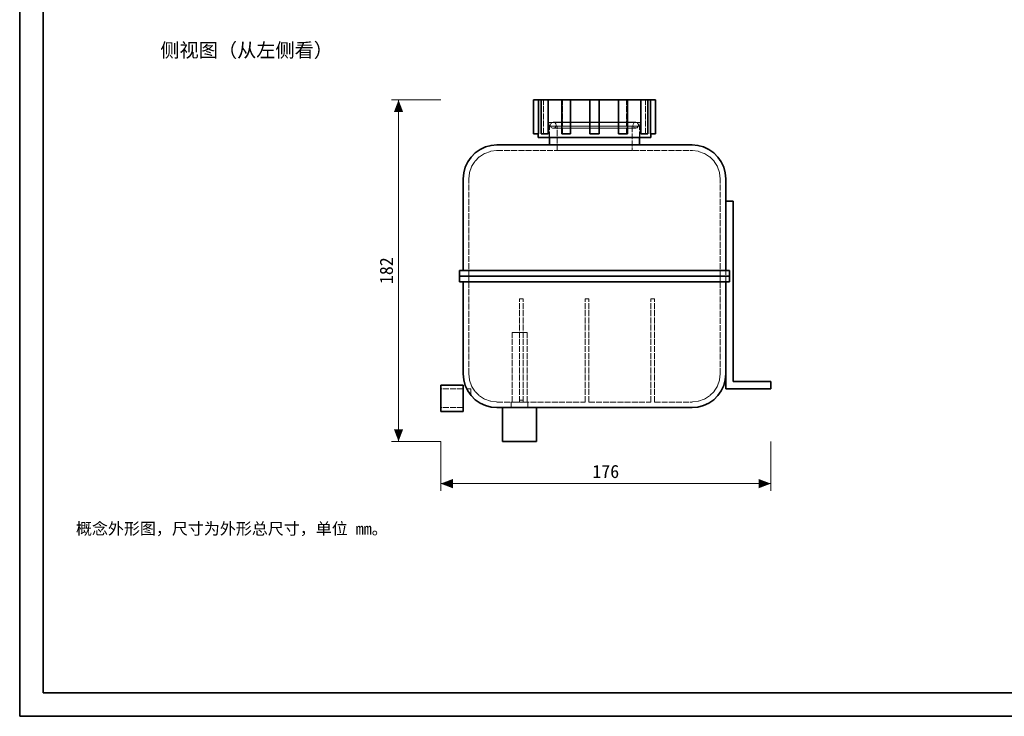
# Model space of a CAD drawing. Header units: millimetres. Extents: x 0 to 420, y 0 to 297.
# Tile 1 of 3: x 0 to 210, y 0 to 148. Entities that reach past the tile are written whole.
import ezdxf
from ezdxf.enums import TextEntityAlignment as Align

# ---------------------------------------------------------------- set-up
doc = ezdxf.new("R2010")
doc.units = ezdxf.units.MM
doc.linetypes.add('DASHED', pattern=[1.524, 1.27, -0.254])
for name, color, linetype, lineweight, true_color in [('DIM', 7, 'Continuous', 18, 0x1e5aa0), ('FRAME', 7, 'Continuous', 35, 0x3c3c3c), ('HIDDEN', 7, 'DASHED', 13, 0x969696), ('OUTLINE', 7, 'Continuous', 35, 0x141414), ('TEXT', 7, 'Continuous', 18, 0x141414)]:
    doc.layers.add(name, color=color, linetype=linetype, lineweight=lineweight, true_color=true_color)
doc.styles.add('ZH', font='simsun.ttc')

msp = doc.modelspace()

# ---------------------------------------------------------------- hatches: boundary and pattern name
at = {"layer": 'DIM'}
for points in [[(80.8, 131.4), (79.81, 128.8), (81.79, 128.8)], [(80.8, 58.6), (81.79, 61.2), (79.81, 61.2)], [(89.8, 49.6), (92.4, 48.61), (92.4, 50.59)], [(160.2, 49.6), (157.6, 50.59), (157.6, 48.61)]]:
    msp.add_hatch(color=7, dxfattribs=at).paths.add_polyline_path(points)

# ---------------------------------------------------------------- linework, layer by layer
for points in [[(89.8, 131.4), (79.3, 131.4)], [(80.8, 58.6), (80.8, 131.4)], [(89.8, 58.6), (79.3, 58.6)], [(89.8, 58.6), (89.8, 48.1)], [(160.2, 58.6), (160.2, 48.1)], [(89.8, 49.6), (160.2, 49.6)]]:
    msp.add_lwpolyline(points, dxfattribs=at)
at = {"layer": 'FRAME'}
for points in [[(0, 0), (420, 0), (420, 297), (0, 297)], [(5, 5), (415, 5), (415, 292), (5, 292)]]:
    msp.add_lwpolyline(points, close=True, dxfattribs=at)
at = {"layer": 'HIDDEN'}
for points in [[(110.64, 131.4), (110.47, 131.4), (110.29, 131.4), (110.12, 131.4), (109.95, 131.4), (109.77, 131.4), (109.6, 131.4)], [(111.74, 131.4), (111.56, 131.4), (111.38, 131.4), (111.19, 131.4), (111.01, 131.4), (110.83, 131.4), (110.64, 131.4)], [(110.64, 124.2), (110.64, 131.4)], [(112.74, 131.4), (112.49, 131.4), (112.23, 131.4), (111.98, 131.4), (111.72, 131.4), (111.46, 131.4), (111.21, 131.4)], [(111.21, 131.4), (111.3, 131.4), (111.39, 131.4), (111.48, 131.4), (111.57, 131.4), (111.65, 131.4), (111.74, 131.4)], [(111.21, 131.4), (111.3, 131.4), (111.39, 131.4), (111.48, 131.4), (111.57, 131.4), (111.65, 131.4), (111.74, 131.4)], [(111.74, 131.4), (111.65, 131.4), (111.57, 131.4), (111.48, 131.4), (111.39, 131.4), (111.3, 131.4), (111.21, 131.4)], [(111.21, 124.2), (111.21, 131.4)], [(111.74, 124.2), (111.74, 131.4)], [(111.74, 124.2), (111.74, 131.4)], [(115.76, 131.4), (115.25, 131.4), (114.75, 131.4), (114.25, 131.4), (113.75, 131.4), (113.25, 131.4), (112.74, 131.4)], [(112.74, 124.2), (112.74, 131.4)], [(117.49, 131.4), (117.17, 131.4), (116.86, 131.4), (116.54, 131.4), (116.23, 131.4), (115.91, 131.4), (115.6, 131.4)], [(115.6, 131.4), (115.63, 131.4), (115.65, 131.4), (115.68, 131.4), (115.7, 131.4), (115.73, 131.4), (115.76, 131.4)], [(115.6, 131.4), (115.63, 131.4), (115.65, 131.4), (115.68, 131.4), (115.7, 131.4), (115.73, 131.4), (115.76, 131.4)], [(115.76, 131.4), (115.73, 131.4), (115.7, 131.4), (115.68, 131.4), (115.65, 131.4), (115.63, 131.4), (115.6, 131.4)], [(115.6, 124.2), (115.6, 131.4)], [(115.76, 124.2), (115.76, 131.4)], [(115.76, 124.2), (115.76, 131.4)], [(121.6, 131.4), (120.92, 131.4), (120.23, 131.4), (119.54, 131.4), (118.86, 131.4), (118.17, 131.4), (117.49, 131.4)], [(117.49, 124.2), (117.49, 131.4)], [(123.55, 131.4), (123.23, 131.4), (122.9, 131.4), (122.58, 131.4), (122.25, 131.4), (121.93, 131.4), (121.6, 131.4)], [(121.6, 131.4), (121.6, 131.4), (121.6, 131.4), (121.6, 131.4), (121.6, 131.4), (121.6, 131.4), (121.6, 131.4)], [(121.6, 131.4), (121.6, 131.4), (121.6, 131.4), (121.6, 131.4), (121.6, 131.4), (121.6, 131.4), (121.6, 131.4)], [(121.6, 124.2), (121.6, 131.4)], [(121.6, 124.2), (121.6, 131.4)], [(127.71, 131.4), (127.03, 131.4), (126.34, 131.4), (125.66, 131.4), (124.97, 131.4), (124.28, 131.4), (123.6, 131.4)], [(123.6, 131.4), (123.6, 131.4), (123.6, 131.4), (123.6, 131.4), (123.6, 131.4), (123.6, 131.4), (123.6, 131.4)], [(123.6, 131.4), (123.6, 131.4), (123.6, 131.4), (123.6, 131.4), (123.6, 131.4), (123.6, 131.4), (123.6, 131.4)], [(123.6, 131.4), (123.6, 131.4), (123.6, 131.4), (123.6, 131.4), (123.6, 131.4), (123.6, 131.4), (123.6, 131.4)], [(123.6, 124.2), (123.6, 131.4)], [(123.6, 124.2), (123.6, 131.4)], [(129.6, 131.4), (129.29, 131.4), (128.97, 131.4), (128.66, 131.4), (128.34, 131.4), (128.03, 131.4), (127.71, 131.4)], [(127.71, 124.2), (127.71, 131.4)], [(129.6, 131.4), (129.57, 131.4), (129.55, 131.4), (129.52, 131.4), (129.5, 131.4), (129.47, 131.4), (129.44, 131.4)], [(129.44, 131.4), (129.47, 131.4), (129.5, 131.4), (129.52, 131.4), (129.55, 131.4), (129.57, 131.4), (129.6, 131.4)], [(132.46, 131.4), (131.95, 131.4), (131.45, 131.4), (130.95, 131.4), (130.45, 131.4), (129.95, 131.4), (129.44, 131.4)], [(129.44, 131.4), (129.47, 131.4), (129.5, 131.4), (129.52, 131.4), (129.55, 131.4), (129.57, 131.4), (129.6, 131.4)], [(129.44, 124.2), (129.44, 131.4)], [(129.44, 124.2), (129.44, 131.4)], [(129.6, 124.2), (129.6, 131.4)], [(133.99, 131.4), (133.74, 131.4), (133.48, 131.4), (133.22, 131.4), (132.97, 131.4), (132.71, 131.4), (132.46, 131.4)], [(132.46, 124.2), (132.46, 131.4)], [(133.99, 131.4), (133.9, 131.4), (133.81, 131.4), (133.72, 131.4), (133.63, 131.4), (133.55, 131.4), (133.46, 131.4)], [(133.46, 131.4), (133.55, 131.4), (133.63, 131.4), (133.72, 131.4), (133.81, 131.4), (133.9, 131.4), (133.99, 131.4)], [(134.56, 131.4), (134.37, 131.4), (134.19, 131.4), (134.01, 131.4), (133.82, 131.4), (133.64, 131.4), (133.46, 131.4)], [(133.46, 131.4), (133.55, 131.4), (133.63, 131.4), (133.72, 131.4), (133.81, 131.4), (133.9, 131.4), (133.99, 131.4)], [(133.46, 124.2), (133.46, 131.4)], [(133.46, 124.2), (133.46, 131.4)], [(133.99, 124.2), (133.99, 131.4)], [(135.6, 131.4), (135.43, 131.4), (135.25, 131.4), (135.08, 131.4), (134.91, 131.4), (134.73, 131.4), (134.56, 131.4)], [(134.56, 124.2), (134.56, 131.4)], [(132.28, 126.6), (131.07, 126.6), (129.86, 126.6), (128.65, 126.6), (127.44, 126.6), (126.23, 126.6), (125.02, 126.6), (123.81, 126.6), (122.6, 126.6), (121.39, 126.6), (120.18, 126.6), (118.97, 126.6), (117.76, 126.6), (116.55, 126.6), (115.34, 126.6), (114.13, 126.6), (112.92, 126.6)], [(112.92, 126.6), (114.13, 126.6), (115.34, 126.6), (116.55, 126.6), (117.76, 126.6), (118.97, 126.6), (120.18, 126.6), (121.39, 126.6), (122.6, 126.6), (123.81, 126.6), (125.02, 126.6), (126.23, 126.6), (127.44, 126.6), (128.65, 126.6), (129.86, 126.6), (131.07, 126.6), (132.28, 126.6)], [(112.92, 123.4), (112.92, 126.6)], [(113.8, 126.64), (113.63, 126.62), (113.48, 126.55), (113.35, 126.45), (113.25, 126.32), (113.18, 126.17), (113.16, 126)], [(113.16, 126), (113.18, 125.83), (113.25, 125.68), (113.35, 125.55), (113.48, 125.45), (113.63, 125.38), (113.8, 125.36)], [(131.4, 126.64), (130.14, 126.64), (128.89, 126.64), (127.63, 126.64), (126.37, 126.64), (125.11, 126.64), (123.86, 126.64), (122.6, 126.64), (121.34, 126.64), (120.09, 126.64), (118.83, 126.64), (117.57, 126.64), (116.31, 126.64), (115.06, 126.64), (113.8, 126.64)], [(131.4, 126.64), (130.14, 126.64), (128.89, 126.64), (127.63, 126.64), (126.37, 126.64), (125.11, 126.64), (123.86, 126.64), (122.6, 126.64), (121.34, 126.64), (120.09, 126.64), (118.83, 126.64), (117.57, 126.64), (116.31, 126.64), (115.06, 126.64), (113.8, 126.64)], [(113.8, 126.64), (114.12, 126.55), (114.35, 126.32), (114.44, 126), (114.35, 125.68), (114.12, 125.45), (113.8, 125.36)], [(132.04, 126), (131.72, 126.55), (131.08, 126.55), (130.76, 126), (131.08, 125.45), (131.72, 125.45), (132.04, 126)], [(132.28, 123.4), (132.28, 126.6)], [(110.64, 124.2), (110.47, 124.2), (110.29, 124.2), (110.12, 124.2), (109.95, 124.2), (109.77, 124.2), (109.6, 124.2)], [(110.64, 124.2), (110.63, 124.2), (110.63, 124.2), (110.62, 124.2), (110.61, 124.2), (110.61, 124.2), (110.6, 124.2)], [(110.6, 124.2), (110.61, 124.2), (110.61, 124.2), (110.62, 124.2), (110.63, 124.2), (110.63, 124.2), (110.64, 124.2)], [(111.74, 124.2), (111.65, 124.2), (111.57, 124.2), (111.48, 124.2), (111.39, 124.2), (111.3, 124.2), (111.21, 124.2)], [(112.74, 124.2), (112.49, 124.2), (112.23, 124.2), (111.98, 124.2), (111.72, 124.2), (111.46, 124.2), (111.21, 124.2)], [(111.21, 124.2), (111.3, 124.2), (111.39, 124.2), (111.48, 124.2), (111.57, 124.2), (111.65, 124.2), (111.74, 124.2)], [(111.74, 124.2), (111.91, 124.2), (112.08, 124.2), (112.24, 124.2), (112.41, 124.2), (112.58, 124.2), (112.74, 124.2)], [(112.74, 124.2), (112.58, 124.2), (112.41, 124.2), (112.24, 124.2), (112.08, 124.2), (111.91, 124.2), (111.74, 124.2)], [(132.2, 125.8), (131, 125.8), (129.8, 125.8), (128.6, 125.8), (127.4, 125.8), (126.2, 125.8), (125, 125.8), (123.8, 125.8), (122.6, 125.8), (121.4, 125.8), (120.2, 125.8), (119, 125.8), (117.8, 125.8), (116.6, 125.8), (115.4, 125.8), (114.2, 125.8), (113, 125.8)], [(113, 125.8), (114.2, 125.8), (115.4, 125.8), (116.6, 125.8), (117.8, 125.8), (119, 125.8), (120.2, 125.8), (121.4, 125.8), (122.6, 125.8), (123.8, 125.8), (125, 125.8), (126.2, 125.8), (127.4, 125.8), (128.6, 125.8), (129.8, 125.8), (131, 125.8), (132.2, 125.8)], [(113, 123.4), (113, 125.8)], [(113.8, 125.36), (115.06, 125.36), (116.31, 125.36), (117.57, 125.36), (118.83, 125.36), (120.09, 125.36), (121.34, 125.36), (122.6, 125.36), (123.86, 125.36), (125.11, 125.36), (126.37, 125.36), (127.63, 125.36), (128.89, 125.36), (130.14, 125.36), (131.4, 125.36)], [(113.8, 125.36), (115.06, 125.36), (116.31, 125.36), (117.57, 125.36), (118.83, 125.36), (120.09, 125.36), (121.34, 125.36), (122.6, 125.36), (123.86, 125.36), (125.11, 125.36), (126.37, 125.36), (127.63, 125.36), (128.89, 125.36), (130.14, 125.36), (131.4, 125.36)], [(130.6, 125.8), (129.37, 125.8), (128.14, 125.8), (126.91, 125.8), (125.68, 125.8), (124.45, 125.8), (123.22, 125.8), (121.98, 125.8), (120.75, 125.8), (119.52, 125.8), (118.29, 125.8), (117.06, 125.8), (115.83, 125.8), (114.6, 125.8)], [(114.6, 125.8), (115.83, 125.8), (117.06, 125.8), (118.29, 125.8), (119.52, 125.8), (120.75, 125.8), (121.98, 125.8), (123.22, 125.8), (124.45, 125.8), (125.68, 125.8), (126.91, 125.8), (128.14, 125.8), (129.37, 125.8), (130.6, 125.8)], [(114.6, 120.6), (114.6, 125.8)], [(115.76, 124.2), (115.73, 124.2), (115.7, 124.2), (115.68, 124.2), (115.65, 124.2), (115.63, 124.2), (115.6, 124.2)], [(117.49, 124.2), (117.17, 124.2), (116.86, 124.2), (116.54, 124.2), (116.23, 124.2), (115.91, 124.2), (115.6, 124.2)], [(115.6, 124.2), (115.63, 124.2), (115.65, 124.2), (115.68, 124.2), (115.7, 124.2), (115.73, 124.2), (115.76, 124.2)], [(115.76, 124.2), (116.04, 124.2), (116.33, 124.2), (116.62, 124.2), (116.91, 124.2), (117.2, 124.2), (117.49, 124.2)], [(117.49, 124.2), (117.2, 124.2), (116.91, 124.2), (116.62, 124.2), (116.33, 124.2), (116.04, 124.2), (115.76, 124.2)], [(121.6, 124.2), (121.93, 124.2), (122.27, 124.2), (122.6, 124.2), (122.93, 124.2), (123.27, 124.2), (123.6, 124.2)], [(123.6, 124.2), (123.27, 124.2), (122.93, 124.2), (122.6, 124.2), (122.27, 124.2), (121.93, 124.2), (121.6, 124.2)], [(121.6, 124.2), (121.6, 124.2), (121.6, 124.2), (121.6, 124.2), (121.6, 124.2), (121.6, 124.2), (121.6, 124.2)], [(123.6, 124.2), (123.27, 124.2), (122.93, 124.2), (122.6, 124.2), (122.27, 124.2), (121.93, 124.2), (121.6, 124.2)], [(123.6, 124.2), (123.6, 124.2), (123.6, 124.2), (123.6, 124.2), (123.6, 124.2), (123.6, 124.2), (123.6, 124.2)], [(129.6, 124.2), (129.29, 124.2), (128.97, 124.2), (128.66, 124.2), (128.34, 124.2), (128.03, 124.2), (127.71, 124.2)], [(129.44, 124.2), (129.16, 124.2), (128.87, 124.2), (128.58, 124.2), (128.29, 124.2), (128, 124.2), (127.71, 124.2)], [(127.71, 124.2), (128, 124.2), (128.29, 124.2), (128.58, 124.2), (128.87, 124.2), (129.16, 124.2), (129.44, 124.2)], [(129.44, 124.2), (129.47, 124.2), (129.5, 124.2), (129.52, 124.2), (129.55, 124.2), (129.57, 124.2), (129.6, 124.2)], [(129.6, 124.2), (129.57, 124.2), (129.55, 124.2), (129.52, 124.2), (129.5, 124.2), (129.47, 124.2), (129.44, 124.2)], [(130.6, 125.8), (130.6, 120.6)], [(132.2, 123.4), (132.2, 125.8)], [(133.99, 124.2), (133.74, 124.2), (133.48, 124.2), (133.22, 124.2), (132.97, 124.2), (132.71, 124.2), (132.46, 124.2)], [(133.46, 124.2), (133.29, 124.2), (133.12, 124.2), (132.96, 124.2), (132.79, 124.2), (132.62, 124.2), (132.46, 124.2)], [(132.46, 124.2), (132.62, 124.2), (132.79, 124.2), (132.96, 124.2), (133.12, 124.2), (133.29, 124.2), (133.46, 124.2)], [(133.46, 124.2), (133.55, 124.2), (133.63, 124.2), (133.72, 124.2), (133.81, 124.2), (133.9, 124.2), (133.99, 124.2)], [(133.99, 124.2), (133.9, 124.2), (133.81, 124.2), (133.72, 124.2), (133.63, 124.2), (133.55, 124.2), (133.46, 124.2)], [(135.6, 124.2), (135.43, 124.2), (135.25, 124.2), (135.08, 124.2), (134.91, 124.2), (134.73, 124.2), (134.56, 124.2)], [(134.6, 124.2), (134.59, 124.2), (134.59, 124.2), (134.58, 124.2), (134.57, 124.2), (134.57, 124.2), (134.56, 124.2)], [(134.56, 124.2), (134.57, 124.2), (134.57, 124.2), (134.58, 124.2), (134.59, 124.2), (134.59, 124.2), (134.6, 124.2)], [(134.6, 123.4), (133.4, 123.4), (132.2, 123.4), (131, 123.4), (129.8, 123.4), (128.6, 123.4), (127.4, 123.4), (126.2, 123.4), (125, 123.4), (123.8, 123.4), (122.6, 123.4), (121.4, 123.4), (120.2, 123.4), (119, 123.4), (117.8, 123.4), (116.6, 123.4), (115.4, 123.4), (114.2, 123.4), (113, 123.4), (111.8, 123.4), (110.6, 123.4)], [(132.28, 123.4), (131.07, 123.4), (129.86, 123.4), (128.65, 123.4), (127.44, 123.4), (126.23, 123.4), (125.02, 123.4), (123.81, 123.4), (122.6, 123.4), (121.39, 123.4), (120.18, 123.4), (118.97, 123.4), (117.76, 123.4), (116.55, 123.4), (115.34, 123.4), (114.13, 123.4), (112.92, 123.4)], [(112.92, 123.4), (114.13, 123.4), (115.34, 123.4), (116.55, 123.4), (117.76, 123.4), (118.97, 123.4), (120.18, 123.4), (121.39, 123.4), (122.6, 123.4), (123.81, 123.4), (125.02, 123.4), (126.23, 123.4), (127.44, 123.4), (128.65, 123.4), (129.86, 123.4), (131.07, 123.4), (132.28, 123.4)], [(94.6, 114.6), (94.71, 115.85), (95.03, 117.06), (95.56, 118.2), (96.28, 119.23), (97.17, 120.12), (98.2, 120.84), (99.34, 121.37), (100.55, 121.69), (101.8, 121.8)], [(95.8, 114.6), (95.95, 115.94), (96.39, 117.2), (97.11, 118.34), (98.06, 119.29), (99.2, 120.01), (100.46, 120.45), (101.8, 120.6)], [(95.8, 114.6), (95.95, 115.94), (96.39, 117.2), (97.11, 118.34), (98.06, 119.29), (99.2, 120.01), (100.46, 120.45), (101.8, 120.6)], [(101.8, 121.8), (143.4, 121.8)], [(101.8, 120.6), (143.4, 120.6)], [(101.8, 120.6), (143.4, 120.6)], [(132.2, 121.8), (131, 121.8), (129.8, 121.8), (128.6, 121.8), (127.4, 121.8), (126.2, 121.8), (125, 121.8), (123.8, 121.8), (122.6, 121.8), (121.4, 121.8), (120.2, 121.8), (119, 121.8), (117.8, 121.8), (116.6, 121.8), (115.4, 121.8), (114.2, 121.8), (113, 121.8)], [(113, 121.8), (114.2, 121.8), (115.4, 121.8), (116.6, 121.8), (117.8, 121.8), (119, 121.8), (120.2, 121.8), (121.4, 121.8), (122.6, 121.8), (123.8, 121.8), (125, 121.8), (126.2, 121.8), (127.4, 121.8), (128.6, 121.8), (129.8, 121.8), (131, 121.8), (132.2, 121.8)], [(130.6, 120.6), (129.37, 120.6), (128.14, 120.6), (126.91, 120.6), (125.68, 120.6), (124.45, 120.6), (123.22, 120.6), (121.98, 120.6), (120.75, 120.6), (119.52, 120.6), (118.29, 120.6), (117.06, 120.6), (115.83, 120.6), (114.6, 120.6)], [(114.6, 120.6), (115.83, 120.6), (117.06, 120.6), (118.29, 120.6), (119.52, 120.6), (120.75, 120.6), (121.98, 120.6), (123.22, 120.6), (124.45, 120.6), (125.68, 120.6), (126.91, 120.6), (128.14, 120.6), (129.37, 120.6), (130.6, 120.6)], [(150.6, 114.6), (150.49, 115.85), (150.17, 117.06), (149.64, 118.2), (148.92, 119.23), (148.03, 120.12), (147, 120.84), (145.86, 121.37), (144.65, 121.69), (143.4, 121.8)], [(149.4, 114.6), (149.25, 115.94), (148.81, 117.2), (148.09, 118.34), (147.14, 119.29), (146, 120.01), (144.74, 120.45), (143.4, 120.6)], [(149.4, 114.6), (149.25, 115.94), (148.81, 117.2), (148.09, 118.34), (147.14, 119.29), (146, 120.01), (144.74, 120.45), (143.4, 120.6)], [(94.6, 95), (94.6, 114.6)], [(95.8, 93.8), (95.8, 114.6)], [(95.8, 93.8), (95.8, 114.6)], [(149.4, 93.8), (149.4, 114.6)], [(149.4, 93.8), (149.4, 114.6)], [(150.6, 95), (150.6, 114.6)], [(150.6, 92.6), (150.6, 109.8)], [(150.6, 69.8), (150.6, 109.8)], [(150.6, 109.8), (152.2, 109.8)], [(152.2, 71.4), (152.2, 109.8)], [(93.8, 95), (151.4, 95)], [(93.8, 93.8), (93.8, 95)], [(150.6, 95), (94.6, 95)], [(150.6, 95), (94.6, 95)], [(151.4, 93.8), (151.4, 95)], [(93.8, 93.8), (151.4, 93.8)], [(93.8, 92.6), (93.8, 93.8)], [(93.8, 93.8), (151.4, 93.8)], [(93.8, 92.6), (151.4, 92.6)], [(94.6, 73), (94.6, 92.6)], [(150.6, 92.6), (94.6, 92.6)], [(150.6, 92.6), (94.6, 92.6)], [(95.8, 93.8), (149.4, 93.8)], [(95.8, 93.8), (149.4, 93.8)], [(95.8, 93.8), (149.4, 93.8)], [(95.8, 93.8), (149.4, 93.8)], [(95.8, 73), (95.8, 93.8)], [(95.8, 73), (95.8, 93.8)], [(149.4, 73), (149.4, 93.8)], [(149.4, 73), (149.4, 93.8)], [(150.6, 73), (150.6, 92.6)], [(151.4, 92.6), (151.4, 93.8)], [(106.6, 67), (106.6, 89)], [(106.6, 67), (106.6, 89)], [(106.6, 89), (107.4, 89)], [(106.6, 89), (107.4, 89)], [(107.4, 67), (107.4, 89)], [(107.4, 67), (107.4, 89)], [(120.6, 67), (120.6, 89)], [(120.6, 89), (121.4, 89)], [(120.6, 67), (120.6, 89)], [(120.6, 89), (121.4, 89)], [(121.4, 67), (121.4, 89)], [(121.4, 67), (121.4, 89)], [(134.6, 67), (134.6, 89)], [(134.6, 89), (135.4, 89)], [(134.6, 67), (134.6, 89)], [(134.6, 89), (135.4, 89)], [(135.4, 67), (135.4, 89)], [(135.4, 67), (135.4, 89)], [(108.2, 81.8), (107.67, 81.8), (107.13, 81.8), (106.6, 81.8), (106.07, 81.8), (105.53, 81.8), (105, 81.8)], [(105, 81.8), (105.53, 81.8), (106.07, 81.8), (106.6, 81.8), (107.13, 81.8), (107.67, 81.8), (108.2, 81.8)], [(105, 67), (105, 81.8)], [(108.2, 67), (108.2, 81.8)], [(94.6, 73), (94.71, 71.75), (95.03, 70.54), (95.56, 69.4), (96.28, 68.37), (97.17, 67.48), (98.2, 66.76), (99.34, 66.23), (100.55, 65.91), (101.8, 65.8)], [(95.8, 73), (95.95, 71.66), (96.39, 70.4), (97.11, 69.26), (98.06, 68.31), (99.2, 67.59), (100.46, 67.15), (101.8, 67)], [(95.8, 73), (95.95, 71.66), (96.39, 70.4), (97.11, 69.26), (98.06, 68.31), (99.2, 67.59), (100.46, 67.15), (101.8, 67)], [(150.6, 73), (150.49, 71.75), (150.17, 70.54), (149.64, 69.4), (148.92, 68.37), (148.03, 67.48), (147, 66.76), (145.86, 66.23), (144.65, 65.91), (143.4, 65.8)], [(149.4, 73), (149.25, 71.66), (148.81, 70.4), (148.09, 69.26), (147.14, 68.31), (146, 67.59), (144.74, 67.15), (143.4, 67)], [(149.4, 73), (149.25, 71.66), (148.81, 70.4), (148.09, 69.26), (147.14, 68.31), (146, 67.59), (144.74, 67.15), (143.4, 67)], [(152.2, 71.4), (160.2, 71.4)], [(160.2, 69.8), (160.2, 71.4)], [(89.8, 70.6), (89.8, 69.67), (89.8, 68.73), (89.8, 67.8), (89.8, 66.87), (89.8, 65.93), (89.8, 65)], [(89.8, 65.8), (89.8, 66.47), (89.8, 67.13), (89.8, 67.8), (89.8, 68.47), (89.8, 69.13), (89.8, 69.8)], [(89.8, 69.8), (89.8, 69.13), (89.8, 68.47), (89.8, 67.8), (89.8, 67.13), (89.8, 66.47), (89.8, 65.8)], [(94.6, 69.8), (89.8, 69.8)], [(94.6, 70.6), (94.6, 69.67), (94.6, 68.73), (94.6, 67.8), (94.6, 66.87), (94.6, 65.93), (94.6, 65)], [(94.6, 65.8), (94.6, 66.47), (94.6, 67.13), (94.6, 67.8), (94.6, 68.47), (94.6, 69.13), (94.6, 69.8)], [(94.6, 69.8), (94.6, 69.13), (94.6, 68.47), (94.6, 67.8), (94.6, 67.13), (94.6, 66.47), (94.6, 65.8)], [(96.2, 68.47), (96.04, 68.68), (95.88, 68.9), (95.74, 69.11), (95.6, 69.34), (95.47, 69.57), (95.35, 69.8)], [(95.35, 69.8), (95.47, 69.57), (95.6, 69.34), (95.74, 69.11), (95.88, 68.9), (96.04, 68.68), (96.2, 68.47)], [(95.35, 69.8), (96.2, 69.8)], [(96.2, 68.47), (96.2, 68.7), (96.2, 68.92), (96.2, 69.14), (96.2, 69.36), (96.2, 69.58), (96.2, 69.8)], [(96.2, 69.8), (96.2, 69.58), (96.2, 69.36), (96.2, 69.14), (96.2, 68.92), (96.2, 68.7), (96.2, 68.47)], [(160.2, 69.8), (150.6, 69.8)], [(107.4, 67.4), (107.27, 67.4), (107.13, 67.4), (107, 67.4), (106.87, 67.4), (106.73, 67.4), (106.6, 67.4)], [(106.6, 67), (106.6, 67.4)], [(106.6, 67), (106.6, 67.4)], [(106.6, 67.4), (106.73, 67.4), (106.87, 67.4), (107, 67.4), (107.13, 67.4), (107.27, 67.4), (107.4, 67.4)], [(107.4, 67), (107.4, 67.4)], [(107.4, 67), (107.4, 67.4)], [(94.6, 65.8), (89.8, 65.8)], [(101.8, 67), (106.6, 67)], [(101.8, 67), (106.6, 67)], [(101.8, 65.8), (143.4, 65.8)], [(110.2, 65.8), (109, 65.8), (107.8, 65.8), (106.6, 65.8), (105.4, 65.8), (104.2, 65.8), (103, 65.8)], [(103, 65.8), (104.2, 65.8), (105.4, 65.8), (106.6, 65.8), (107.8, 65.8), (109, 65.8), (110.2, 65.8)], [(106.6, 67), (106.3, 67), (106, 67), (105.7, 67), (105.4, 67), (105.1, 67), (104.8, 67)], [(104.8, 67), (105.1, 67), (105.4, 67), (105.7, 67), (106, 67), (106.3, 67), (106.6, 67)], [(104.8, 65.8), (104.8, 67)], [(108.4, 65.8), (107.8, 65.8), (107.2, 65.8), (106.6, 65.8), (106, 65.8), (105.4, 65.8), (104.8, 65.8)], [(104.8, 65.8), (105.4, 65.8), (106, 65.8), (106.6, 65.8), (107.2, 65.8), (107.8, 65.8), (108.4, 65.8)], [(108.2, 67), (107.67, 67), (107.13, 67), (106.6, 67), (106.07, 67), (105.53, 67), (105, 67)], [(105, 67), (105.53, 67), (106.07, 67), (106.6, 67), (107.13, 67), (107.67, 67), (108.2, 67)], [(107.4, 67), (107.57, 67), (107.73, 67), (107.9, 67), (108.07, 67), (108.23, 67), (108.4, 67)], [(108.4, 67), (108.23, 67), (108.07, 67), (107.9, 67), (107.73, 67), (107.57, 67), (107.4, 67)], [(107.4, 67), (120.6, 67)], [(107.4, 67), (120.6, 67)], [(108.4, 65.8), (108.4, 67)], [(121.4, 67), (134.6, 67)], [(121.4, 67), (134.6, 67)], [(135.4, 67), (143.4, 67)], [(135.4, 67), (143.4, 67)], [(110.2, 58.6), (109, 58.6), (107.8, 58.6), (106.6, 58.6), (105.4, 58.6), (104.2, 58.6), (103, 58.6)]]:
    msp.add_lwpolyline(points, dxfattribs=at)
at = {"layer": 'OUTLINE'}
for points in [[(109.6, 131.4), (109.77, 131.4), (109.95, 131.4), (110.12, 131.4), (110.29, 131.4), (110.47, 131.4), (110.64, 131.4)], [(109.6, 124.2), (109.6, 131.4)], [(110.64, 131.4), (110.74, 131.4), (110.83, 131.4), (110.92, 131.4), (111.02, 131.4), (111.11, 131.4), (111.21, 131.4)], [(110.64, 124.2), (110.64, 131.4)], [(111.21, 131.4), (111.46, 131.4), (111.72, 131.4), (111.98, 131.4), (112.23, 131.4), (112.49, 131.4), (112.74, 131.4)], [(111.21, 124.2), (111.21, 131.4)], [(112.74, 131.4), (113.22, 131.4), (113.7, 131.4), (114.17, 131.4), (114.65, 131.4), (115.12, 131.4), (115.6, 131.4)], [(112.74, 124.2), (112.74, 131.4)], [(115.6, 131.4), (115.91, 131.4), (116.23, 131.4), (116.54, 131.4), (116.86, 131.4), (117.17, 131.4), (117.49, 131.4)], [(115.6, 124.2), (115.6, 131.4)], [(117.49, 131.4), (118.17, 131.4), (118.86, 131.4), (119.54, 131.4), (120.23, 131.4), (120.91, 131.4), (121.6, 131.4)], [(117.49, 124.2), (117.49, 131.4)], [(121.6, 131.4), (121.6, 131.4), (121.6, 131.4), (121.6, 131.4), (121.6, 131.4), (121.6, 131.4), (121.6, 131.4)], [(121.6, 131.4), (121.93, 131.4), (122.27, 131.4), (122.6, 131.4), (122.93, 131.4), (123.27, 131.4), (123.6, 131.4)], [(121.6, 124.2), (121.6, 131.4)], [(121.6, 124.2), (121.6, 131.4)], [(123.6, 131.4), (123.59, 131.4), (123.58, 131.4), (123.58, 131.4), (123.57, 131.4), (123.56, 131.4), (123.55, 131.4)], [(123.6, 131.4), (123.6, 131.4), (123.6, 131.4), (123.6, 131.4), (123.6, 131.4), (123.6, 131.4), (123.6, 131.4)], [(123.6, 131.4), (124.29, 131.4), (124.97, 131.4), (125.66, 131.4), (126.34, 131.4), (127.03, 131.4), (127.71, 131.4)], [(123.6, 124.2), (123.6, 131.4)], [(123.6, 124.2), (123.6, 131.4)], [(127.71, 131.4), (128.03, 131.4), (128.34, 131.4), (128.66, 131.4), (128.97, 131.4), (129.29, 131.4), (129.6, 131.4)], [(127.71, 124.2), (127.71, 131.4)], [(129.6, 131.4), (130.08, 131.4), (130.55, 131.4), (131.03, 131.4), (131.5, 131.4), (131.98, 131.4), (132.46, 131.4)], [(129.6, 124.2), (129.6, 131.4)], [(132.46, 131.4), (132.71, 131.4), (132.97, 131.4), (133.22, 131.4), (133.48, 131.4), (133.74, 131.4), (133.99, 131.4)], [(132.46, 124.2), (132.46, 131.4)], [(133.99, 131.4), (134.09, 131.4), (134.18, 131.4), (134.28, 131.4), (134.37, 131.4), (134.46, 131.4), (134.56, 131.4)], [(133.99, 124.2), (133.99, 131.4)], [(134.56, 131.4), (134.73, 131.4), (134.91, 131.4), (135.08, 131.4), (135.25, 131.4), (135.43, 131.4), (135.6, 131.4)], [(134.56, 124.2), (134.56, 131.4)], [(135.6, 124.2), (135.6, 131.4)], [(109.6, 124.2), (109.77, 124.2), (109.95, 124.2), (110.12, 124.2), (110.29, 124.2), (110.47, 124.2), (110.64, 124.2)], [(110.6, 123.4), (110.6, 124.2)], [(111.21, 124.2), (111.46, 124.2), (111.72, 124.2), (111.98, 124.2), (112.23, 124.2), (112.49, 124.2), (112.74, 124.2)], [(115.6, 124.2), (115.91, 124.2), (116.23, 124.2), (116.54, 124.2), (116.86, 124.2), (117.17, 124.2), (117.49, 124.2)], [(121.6, 124.2), (121.6, 124.2), (121.6, 124.2), (121.6, 124.2), (121.6, 124.2), (121.6, 124.2), (121.6, 124.2)], [(121.6, 124.2), (121.93, 124.2), (122.27, 124.2), (122.6, 124.2), (122.93, 124.2), (123.27, 124.2), (123.6, 124.2)], [(123.6, 124.2), (123.6, 124.2), (123.6, 124.2), (123.6, 124.2), (123.6, 124.2), (123.6, 124.2), (123.6, 124.2)], [(127.71, 124.2), (128.03, 124.2), (128.34, 124.2), (128.66, 124.2), (128.97, 124.2), (129.29, 124.2), (129.6, 124.2)], [(132.46, 124.2), (132.71, 124.2), (132.97, 124.2), (133.22, 124.2), (133.48, 124.2), (133.74, 124.2), (133.99, 124.2)], [(134.56, 124.2), (134.73, 124.2), (134.91, 124.2), (135.08, 124.2), (135.25, 124.2), (135.43, 124.2), (135.6, 124.2)], [(134.6, 123.4), (134.6, 124.2)], [(110.6, 123.4), (111.8, 123.4), (113, 123.4), (114.2, 123.4), (115.4, 123.4), (116.6, 123.4), (117.8, 123.4), (119, 123.4), (120.2, 123.4), (121.4, 123.4), (122.6, 123.4), (123.8, 123.4), (125, 123.4), (126.2, 123.4), (127.4, 123.4), (128.6, 123.4), (129.8, 123.4), (131, 123.4), (132.2, 123.4), (133.4, 123.4), (134.6, 123.4)], [(113, 121.8), (113, 123.4)], [(132.2, 121.8), (132.2, 123.4)], [(94.6, 114.6), (94.71, 115.85), (95.03, 117.06), (95.56, 118.2), (96.28, 119.23), (97.17, 120.12), (98.2, 120.84), (99.34, 121.37), (100.55, 121.69), (101.8, 121.8)], [(101.8, 121.8), (143.4, 121.8)], [(150.6, 114.6), (150.49, 115.85), (150.17, 117.06), (149.64, 118.2), (148.92, 119.23), (148.03, 120.12), (147, 120.84), (145.86, 121.37), (144.65, 121.69), (143.4, 121.8)], [(94.6, 95), (94.6, 114.6)], [(150.6, 95), (150.6, 114.6)], [(150.6, 109.8), (152.2, 109.8)], [(152.2, 71.4), (152.2, 109.8)], [(93.8, 95), (151.4, 95)], [(93.8, 93.8), (93.8, 95)], [(151.4, 93.8), (151.4, 95)], [(93.8, 93.8), (151.4, 93.8)], [(93.8, 92.6), (93.8, 93.8)], [(93.8, 93.8), (151.4, 93.8)], [(93.8, 92.6), (151.4, 92.6)], [(94.6, 73), (94.6, 92.6)], [(150.6, 73), (150.6, 92.6)], [(150.6, 69.8), (150.6, 92.6)], [(151.4, 92.6), (151.4, 93.8)], [(94.6, 73), (94.71, 71.75), (95.03, 70.54), (95.56, 69.4), (96.28, 68.37), (97.17, 67.48), (98.2, 66.76), (99.34, 66.23), (100.55, 65.91), (101.8, 65.8)], [(150.6, 73), (150.49, 71.75), (150.17, 70.54), (149.64, 69.4), (148.92, 68.37), (148.03, 67.48), (147, 66.76), (145.86, 66.23), (144.65, 65.91), (143.4, 65.8)], [(152.2, 71.4), (160.2, 71.4)], [(160.2, 69.8), (160.2, 71.4)], [(89.8, 65), (89.8, 65.93), (89.8, 66.87), (89.8, 67.8), (89.8, 68.73), (89.8, 69.67), (89.8, 70.6)], [(94.6, 70.6), (89.8, 70.6)], [(94.6, 65), (94.6, 65.93), (94.6, 66.87), (94.6, 67.8), (94.6, 68.73), (94.6, 69.67), (94.6, 70.6)], [(150.6, 69.8), (160.2, 69.8)], [(101.8, 65.8), (143.4, 65.8)], [(103, 58.6), (103, 65.8)], [(110.2, 58.6), (110.2, 65.8)], [(94.6, 65), (89.8, 65)], [(103, 58.6), (104.2, 58.6), (105.4, 58.6), (106.6, 58.6), (107.8, 58.6), (109, 58.6), (110.2, 58.6)]]:
    msp.add_lwpolyline(points, dxfattribs=at)

# ---------------------------------------------------------------- texts
at = {"layer": 'DIM', "style": 'ZH'}
msp.add_text('182', height=2.8, rotation=90, dxfattribs=at).set_placement((78.2, 95), align=Align.MIDDLE_CENTER)
msp.add_text('176', height=2.8, dxfattribs=at).set_placement((125, 52.2), align=Align.MIDDLE_CENTER)
at = {"layer": 'TEXT', "style": 'ZH'}
for s, height, p in [('侧视图（从左侧看）', 3, (30, 142)), ('概念外形图，尺寸为外形总尺寸，单位 mm。', 2.5, (12, 40))]:
    msp.add_text(s, height=height, dxfattribs=at).set_placement(p, align=Align.MIDDLE_LEFT)

doc.saveas('drawing.dxf')
